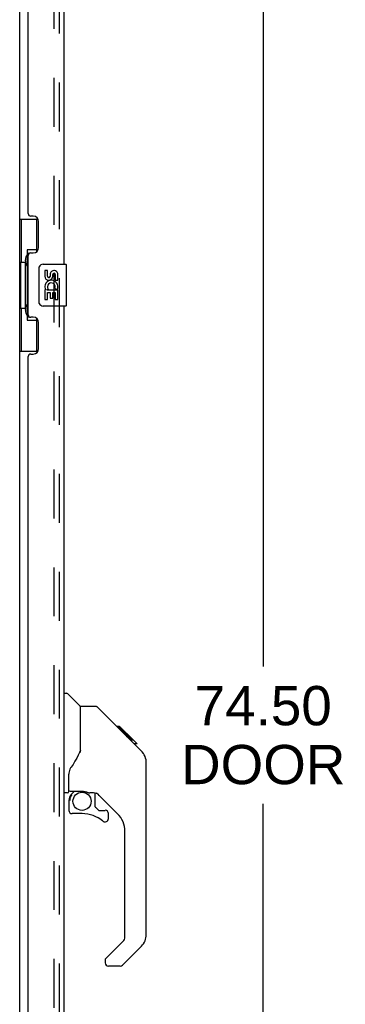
# Model space of a CAD drawing. Header units: inches. Extents: x 0 to 212, y 0 to 138.
# Tile 3 of 20: x 34 to 42, y 44 to 68. Entities that reach past the tile are written whole.
import ezdxf

# ---------------------------------------------------------------- set-up
doc = ezdxf.new("R2010")
doc.units = ezdxf.units.IN
doc.header["$LTSCALE"] = 11.6875
doc.header["$MEASUREMENT"] = 0
doc.linetypes.add('HIDDEN', pattern=[0.2, 0.1, -0.1])
doc.layers.get('0').update_dxf_attribs({"linetype": 'CONTINUOUS'})
for name, color, linetype in [('DEFAULT_2', 8, 'HIDDEN'), ('DIMENSIONS', 7, 'CONTINUOUS'), ('DOOR_ASSEMBLY', 7, 'CONTINUOUS')]:
    doc.layers.add(name, color=color, linetype=linetype)
doc.styles.get("Standard").update_dxf_attribs({"font": 'arial.ttf'})
doc.dimstyles.new('DIMSTYLE_1', dxfattribs={"dimtxt": 0.9375, "dimasz": 1.25, "dimexe": 0.09, "dimexo": 0.07, "dimgap": 0.0375, "dimtad": 0, "dimtih": 1, "dimtoh": 1, "dimzin": 4, "dimdsep": 46, "dimtxsty": 'Standard', "dimblk": '_FILLED', "dimblk1": '_FILLED', "dimblk2": '_FILLED', "dimcen": 0.09, "dimadec": 3, "dimazin": 1, "dimtfac": 1, "dimtdec": 3, "dimtofl": 0, "dimtmove": 0, "dimatfit": 3, "dimldrblk": '_FILLED', "dimfxl": 0, "dimtolj": 1, "dimtzin": 4, "dimarcsym": 0})

# ---------------------------------------------------------------- blocks, each defined once
blk = doc.blocks.new('_FILLED')
at = {"color": 0, "linetype": 'ByBlock'}
blk.add_solid([(0, 0), (-1, 0.2), (-1, -0.2)], dxfattribs=at)
blk = doc.blocks.new('*D9')
at = {"layer": 'DIMENSIONS', "color": 2, "linetype": 'Continuous'}
for p, q in [((35.52, 87.979), (40.78, 87.979)), ((39.655, 87.979), (39.655, 52.373)), ((39.655, 13.479), (39.655, 49.092)), ((35.52, 13.479), (40.78, 13.479))]:
    blk.add_line(p, q, dxfattribs=at)
at = {"layer": 'DIMENSIONS', "color": 2, "linetype": 'Continuous', "xscale": 1.25, "yscale": 1.25, "zscale": 1.25}
for p, rotation in [((39.655, 87.979), 90), ((39.655, 13.479), 270)]:
    blk.add_blockref('_FILLED', p, dxfattribs=dict(at, rotation=rotation))
at = {"layer": 'DIMENSIONS', "color": 2, "linetype": 'Continuous', "insert": (39.655, 51.905), "char_height": 0.9375, "width": 3.92426, "attachment_point": 2, "line_spacing_factor": 0.9}
blk.add_mtext('74.50\\PDOOR', dxfattribs=at)

msp = doc.modelspace()

# ---------------------------------------------------------------- linework, layer by layer
at = {"color": 3, "linetype": 'Continuous'}
msp.add_line((33.833, 87.281), (33.833, 14.177), dxfattribs=at)
at = {"layer": 'DEFAULT_2', "color": 8, "linetype": 'HIDDEN'}
msp.add_line((34.646, 87.464), (34.646, 13.995), dxfattribs=at)
at = {"layer": 'DOOR_ASSEMBLY', "color": 8, "linetype": 'HIDDEN'}
msp.add_line((34.787, 13.726), (34.787, 87.733), dxfattribs=at)
at = {"layer": 'DOOR_ASSEMBLY', "color": 3, "linetype": 'Continuous'}
for p, q in [((34.891, 82.479), (34.891, 61.979)), ((34.037, 63.187), (34.037, 81.272)), ((34.157, 63.127), (34.097, 63.127)), ((34.287, 62.377), (34.287, 62.997)), ((34.037, 60.772), (34.037, 62.187)), ((34.097, 62.247), (34.157, 62.247)), ((34.891, 60.979), (34.891, 40.479)), ((34.157, 60.712), (34.097, 60.712)), ((34.287, 59.962), (34.287, 60.582)), ((34.037, 41.687), (34.037, 59.772)), ((34.097, 59.832), (34.157, 59.832))]:
    msp.add_line(p, q, dxfattribs=at)
at = {"layer": 'DOOR_ASSEMBLY', "color": 7, "linetype": 'Continuous'}
for p, q in [((33.833, 63.054), (34.274, 63.054)), ((33.872, 63.054), (33.872, 62.029)), ((34.237, 63.054), (34.237, 62.275)), ((34.01, 62.319), (34.01, 60.639)), ((34.237, 62.319), (34.01, 62.319)), ((33.973, 62.06), (33.973, 62.08)), ((33.851, 62.029), (33.851, 60.929)), ((33.851, 62.029), (33.973, 62.029)), ((33.973, 60.929), (33.973, 62.029)), ((34.296, 61.079), (34.296, 61.879)), ((34.396, 61.979), (34.936, 61.979)), ((34.951, 60.994), (34.951, 61.964)), ((34.434, 61.825), (34.434, 61.689)), ((34.497, 61.825), (34.434, 61.825)), ((34.497, 61.689), (34.497, 61.825)), ((34.562, 61.752), (34.562, 61.683)), ((34.622, 61.689), (34.622, 61.731)), ((34.685, 61.731), (34.685, 61.595)), ((34.748, 61.595), (34.748, 61.731)), ((34.486, 61.364), (34.514, 61.383)), ((34.678, 61.4), (34.735, 61.375)), ((34.685, 61.595), (34.748, 61.595)), ((34.452, 61.364), (34.434, 61.364)), ((34.434, 61.364), (34.434, 61.134)), ((34.434, 61.134), (34.497, 61.134)), ((34.486, 61.364), (34.748, 61.364)), ((34.497, 61.301), (34.562, 61.301)), ((34.497, 61.134), (34.497, 61.301)), ((34.562, 61.301), (34.562, 61.165)), ((34.562, 61.165), (34.622, 61.165)), ((34.622, 61.301), (34.685, 61.301)), ((34.622, 61.165), (34.622, 61.301)), ((34.685, 61.301), (34.685, 61.134)), ((34.685, 61.134), (34.748, 61.134)), ((34.748, 61.134), (34.748, 61.364)), ((33.851, 60.929), (33.973, 60.929)), ((33.872, 60.929), (33.872, 59.904)), ((33.973, 60.879), (33.973, 60.899)), ((34.936, 60.979), (34.396, 60.979)), ((34.237, 60.684), (34.237, 59.904)), ((34.01, 60.639), (34.237, 60.639)), ((33.833, 59.904), (34.274, 59.904)), ((34.891, 51.733), (34.954, 51.733)), ((35.279, 51.424), (34.981, 51.722)), ((35.646, 51.418), (35.285, 51.418)), ((35.285, 50.314), (35.285, 51.418)), ((36.467, 50.63), (35.702, 51.395)), ((36.223, 50.941), (36.156, 50.941)), ((36.23, 50.934), (36.163, 50.934)), ((36.24, 50.924), (36.173, 50.924)), ((36.247, 50.917), (36.18, 50.917)), ((36.255, 50.909), (36.188, 50.909)), ((36.274, 50.89), (36.207, 50.89)), ((36.223, 50.941), (36.55, 50.614)), ((36.297, 50.867), (36.23, 50.867)), ((36.32, 50.844), (36.253, 50.844)), ((36.344, 50.82), (36.277, 50.82)), ((36.368, 50.796), (36.301, 50.796)), ((36.391, 50.773), (36.324, 50.773)), ((36.413, 50.75), (36.347, 50.75)), ((36.434, 50.73), (36.367, 50.73)), ((36.451, 50.713), (36.384, 50.713)), ((36.464, 50.7), (36.397, 50.7)), ((36.468, 50.696), (36.401, 50.696)), ((36.47, 50.694), (36.403, 50.694)), ((36.471, 50.693), (36.404, 50.693)), ((36.471, 50.692), (36.405, 50.692)), ((36.453, 50.643), (36.405, 50.692)), ((36.474, 50.69), (36.407, 50.69)), ((36.478, 50.685), (36.412, 50.685)), ((36.484, 50.68), (36.418, 50.68)), ((36.498, 50.666), (36.431, 50.666)), ((36.513, 50.651), (36.446, 50.651)), ((36.466, 50.63), (36.453, 50.643)), ((36.521, 50.643), (36.454, 50.643)), ((36.527, 50.636), (36.461, 50.636)), ((36.466, 50.63), (36.745, 50.352)), ((36.54, 50.624), (36.473, 50.624)), ((36.545, 50.619), (36.478, 50.619)), ((36.548, 50.616), (36.481, 50.616)), ((36.55, 50.614), (36.483, 50.614)), ((36.55, 50.614), (36.483, 50.614)), ((36.549, 50.614), (36.483, 50.614)), ((36.639, 50.525), (36.55, 50.614)), ((36.568, 50.529), (36.634, 50.529)), ((36.636, 50.528), (36.569, 50.528)), ((36.639, 50.525), (36.572, 50.525)), ((36.765, 50.33), (36.745, 50.352)), ((36.86, 50.074), (36.859, 50.104)), ((36.86, 45.971), (36.86, 50.074)), ((35.009, 49.391), (35.009, 49.798)), ((35.029, 49.393), (35.324, 49.393)), ((35.067, 49.313), (35.147, 49.393)), ((34.97, 49.352), (34.891, 49.352)), ((35.009, 49.174), (35.009, 48.936)), ((35.073, 49.307), (35.07, 49.31)), ((35.077, 49.303), (35.073, 49.307)), ((35.081, 49.299), (35.077, 49.303)), ((35.597, 49.352), (35.509, 49.352)), ((35.639, 49.02), (35.639, 49.347)), ((36.175, 48.855), (35.673, 49.357)), ((35.643, 49.012), (35.714, 48.94)), ((35.723, 48.936), (35.875, 48.936)), ((35.324, 48.858), (35.088, 48.858)), ((35.954, 48.738), (35.954, 48.858)), ((36.348, 45.886), (36.348, 48.438)), ((35.889, 45.395), (36.325, 45.83)), ((36.744, 45.693), (36.292, 45.241)), ((35.875, 45.361), (35.875, 45.296)), ((36.237, 45.218), (35.954, 45.218))]:
    msp.add_line(p, q, dxfattribs=at)
for points in [[(34.01, 62.296), (34.01, 62.292), (34.011, 62.289), (34.012, 62.285), (34.013, 62.28), (34.015, 62.276), (34.017, 62.271), (34.019, 62.265), (34.022, 62.259), (34.026, 62.253), (34.029, 62.246), (34.034, 62.238), (34.039, 62.23), (34.044, 62.222), (34.046, 62.219)], [(34.296, 61.879), (34.296, 61.886), (34.297, 61.892), (34.298, 61.898), (34.299, 61.904), (34.301, 61.91), (34.303, 61.916)], [(34.303, 61.043), (34.301, 61.049), (34.299, 61.055), (34.298, 61.061), (34.297, 61.067), (34.296, 61.073), (34.296, 61.079)], [(34.046, 60.74), (34.044, 60.737), (34.039, 60.729), (34.034, 60.721), (34.029, 60.713), (34.026, 60.706), (34.022, 60.7), (34.019, 60.694), (34.017, 60.688), (34.015, 60.683), (34.013, 60.679), (34.012, 60.674), (34.011, 60.67), (34.01, 60.667), (34.01, 60.663)], [(35.702, 51.395), (35.694, 51.402), (35.685, 51.408), (35.676, 51.412), (35.666, 51.416), (35.656, 51.418), (35.646, 51.418)], [(36.405, 50.692), (36.384, 50.713), (36.362, 50.735), (36.34, 50.757)], [(35.285, 50.376), (35.264, 50.319), (35.234, 50.25), (35.197, 50.179), (35.155, 50.107), (35.108, 50.034), (35.063, 49.968)], [(36.86, 50.074), (36.859, 50.104), (36.853, 50.145), (36.844, 50.186), (36.83, 50.224), (36.812, 50.262), (36.79, 50.297), (36.765, 50.33)], [(35.063, 49.968), (35.051, 49.951), (35.036, 49.923), (35.024, 49.89), (35.015, 49.856), (35.01, 49.822), (35.009, 49.798)], [(35.324, 49.393), (35.332, 49.393), (35.351, 49.392), (35.372, 49.389), (35.392, 49.386), (35.412, 49.381), (35.429, 49.376), (35.445, 49.37), (35.46, 49.365), (35.472, 49.361), (35.482, 49.357), (35.491, 49.354), (35.5, 49.353), (35.507, 49.352), (35.509, 49.352)], [(35.081, 49.299), (35.072, 49.289), (35.063, 49.278), (35.055, 49.266), (35.049, 49.254), (35.043, 49.242), (35.038, 49.229), (35.034, 49.215), (35.032, 49.202), (35.03, 49.188), (35.029, 49.174)], [(35.07, 49.31), (35.069, 49.312), (35.068, 49.312), (35.067, 49.313), (35.067, 49.313)]]:
    msp.add_lwpolyline(points, dxfattribs=at)
msp.add_circle((35.324, 49.153), 0.217, dxfattribs=at)
at = {"layer": 'DOOR_ASSEMBLY', "color": 3, "linetype": 'Continuous'}
for centre, radius, start, end in [((34.097, 63.187), 0.06, 180, 270), ((34.157, 62.997), 0.13, 0, 90), ((34.157, 62.377), 0.13, 270, 360), ((34.097, 62.187), 0.06, 90, 180), ((34.097, 60.772), 0.06, 180, 270), ((34.157, 60.582), 0.13, 0, 90), ((34.157, 59.962), 0.13, 270, 360), ((34.097, 59.772), 0.06, 90, 180)]:
    msp.add_arc(centre, radius, start, end, dxfattribs=at)
at = {"layer": 'DOOR_ASSEMBLY', "color": 7, "linetype": 'Continuous'}
for centre, radius, start, end in [((34.396, 61.879), 0.1, 90, 158.7946), ((34.936, 61.964), 0.015, 0, 90), ((34.528, 61.689), 0.0943, 180, 360), ((34.528, 61.689), 0.0314, 180, 261.2295), ((34.527, 61.694), 0.0362, 263.4285, 341.7628), ((34.654, 61.731), 0.0943, 68.6999, 167.4338), ((34.654, 61.731), 0.0314, 0, 180.0485), ((34.654, 61.731), 0.0943, 0, 68.6704), ((34.588, 61.437), 0.154, 161.4199, 206.1963), ((34.591, 61.437), 0.157, 336.5966, 161.8791), ((34.591, 61.437), 0.157, 205.737, 207.8532), ((34.591, 61.437), 0.0943, 336.5966, 215.1122), ((34.396, 61.079), 0.1, 201.205, 270), ((34.936, 60.994), 0.015, 270, 360), ((34.954, 51.694), 0.0394, 45, 90), ((35.265, 51.41), 0.0197, 7.5, 45), ((36.427, 50.058), 0.433, 42.2386, 42.7273), ((34.97, 49.391), 0.0394, 270, 360), ((35.029, 49.413), 0.0197, 180, 270), ((35.206, 49.174), 0.197, 135, 180), ((35.597, 49.155), 0.197, 45, 90), ((35.088, 48.936), 0.0787, 180, 270), ((35.651, 49.02), 0.0118, 180, 225), ((35.723, 48.948), 0.0118, 225, 270), ((35.875, 48.858), 0.0787, 0, 90), ((35.324, 48.07), 0.787, 50.4788, 90), ((35.875, 48.738), 0.0787, 230.4788, 360), ((35.757, 48.438), 0.591, 0, 45), ((36.269, 45.886), 0.0787, 315, 360), ((36.466, 45.971), 0.394, 315, 360), ((35.923, 45.361), 0.0472, 135, 180), ((35.954, 45.296), 0.0787, 180, 270), ((36.237, 45.296), 0.0787, 270, 315)]:
    msp.add_arc(centre, radius, start, end, dxfattribs=at)
for centre, start_param, end_param in [((34.077, 62.07), 0.699287, 1.51401), ((34.077, 62.07), -4.655602, -3.84088), ((34.077, 60.889), 0.699287, 1.51401), ((34.077, 60.889), -4.655602, -3.84088)]:
    msp.add_ellipse(centre, major_axis=(0, 0.18), ratio=0.579493, start_param=start_param, end_param=end_param, dxfattribs=at)

# ---------------------------------------------------------------- dimensions: what is measured, and where the dimension line sits
at = {"layer": 'DIMENSIONS', "color": 2, "linetype": 'Continuous'}
dim = msp.add_linear_dim(base=(39.655, 13.479), p1=(35.45, 87.979), p2=(35.45, 13.479), angle=270, text='<>\\PDOOR', dimstyle='DIMSTYLE_1', dxfattribs=at)
dim.commit()
dim.dimension.update_dxf_attribs({"geometry": '*D9', "text_midpoint": (39.655, 50.733), "dimtype": 160})

doc.saveas('drawing.dxf')
